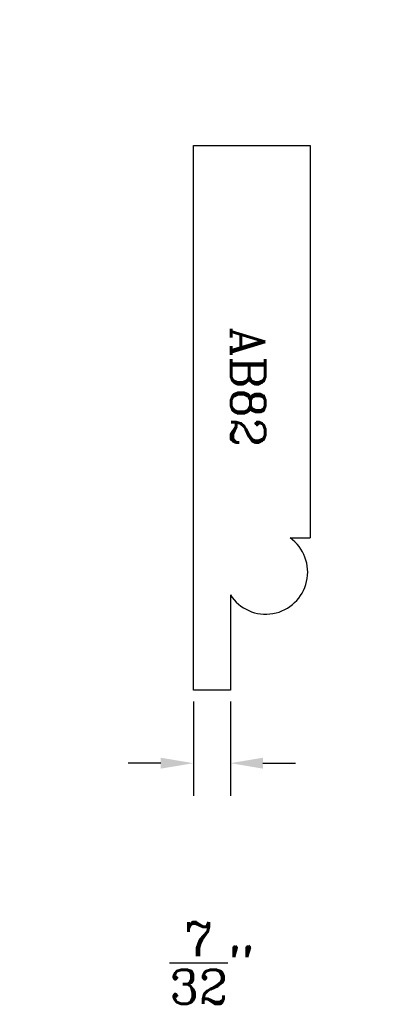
# Model space of a CAD drawing. Extents: x -0.96 to 1.01, y -1.73 to 3.69.
import ezdxf
from ezdxf.enums import TextEntityAlignment as Align

# ---------------------------------------------------------------- set-up
doc = ezdxf.new("R2010")
doc.units = 0
doc.header["$MEASUREMENT"] = 0
doc.layers.get('0').update_dxf_attribs({"linetype": 'CONTINUOUS'})
for name, color, linetype in [('DIMEN', 1, 'CONTINUOUS'), ('PROF', 7, 'CONTINUOUS'), ('TEXT', 3, 'CONTINUOUS')]:
    doc.layers.add(name, color=color, linetype=linetype)
doc.layers.get('0').off()
doc.styles.add('ROMANC', font='ROMANC', dxfattribs={"height": 0.1875})
doc.dimstyles.get("Standard").update_dxf_attribs({"dimtxt": 0.18, "dimasz": 0.18, "dimexe": 0.18, "dimexo": 0.0625, "dimgap": 0.09, "dimtad": 0, "dimtih": 1, "dimtoh": 1, "dimdec": 4, "dimzin": 0, "dimdsep": 46, "dimtxsty": 'Standard', "dimcen": 0.09, "dimadec": 0, "dimazin": 0, "dimtfac": 1, "dimtdec": 4, "dimtofl": 0, "dimtmove": 0, "dimatfit": 3, "dimfxl": 1, "dimtolj": 1, "dimtzin": 0, "dimarcsym": 0})

# ---------------------------------------------------------------- blocks, each defined once
blk = doc.blocks.new('*D1')
at = {"color": 0, "linetype": 'ByBlock'}
for p, q in [((-0.0625, 3), (-0.9584, 3)), ((-0.7784, 2.82), (-0.7784, 1.68)), ((-0.7784, 0.18), (-0.7784, 1.32)), ((-0.0625, 0), (-0.9584, 0))]:
    blk.add_line(p, q, dxfattribs=at)
for points in [[(-0.8084, 2.82), (-0.7484, 2.82), (-0.7784, 3)], [(-0.8084, 0.18), (-0.7484, 0.18), (-0.7784, 0)]]:
    blk.add_solid(points, dxfattribs=at)
at = {"color": 0, "linetype": 'ByBlock', "style": 'ROMANC'}
blk.add_text('3"', height=0.1875, dxfattribs=at).set_placement((-0.7784, 1.5), align=Align.MIDDLE_CENTER)
blk = doc.blocks.new('*D2')
at = {"color": 0, "linetype": 'ByBlock'}
for p, q in [((-0.0165, 2.9202), (-0.0165, 3.6929)), ((0.6492, 2.9202), (0.6492, 3.6929)), ((-0.1965, 3.5129), (-0.3765, 3.5129)), ((0.8292, 3.5129), (1.0092, 3.5129))]:
    blk.add_line(p, q, dxfattribs=at)
for points in [[(-0.1965, 3.5429), (-0.1965, 3.4829), (-0.0165, 3.5129)], [(0.8292, 3.5429), (0.8292, 3.4829), (0.6492, 3.5129)]]:
    blk.add_solid(points, dxfattribs=at)
at = {"color": 0, "linetype": 'ByBlock', "insert": (0.3164, 3.5129), "char_height": 0.1875, "attachment_point": 5, "style": 'ROMANC'}
blk.add_mtext('\\A1;{\\H1.000000x;\\S21/32;}"', dxfattribs=at)
blk = doc.blocks.new('*D3')
at = {"layer": 'DIMEN', "color": 0, "lineweight": -2}
for p, q in [((0, -0.0625), (0, -0.583)), ((0.2038, -0.0625), (0.2038, -0.583)), ((-0.18, -0.403), (-0.36, -0.403)), ((0.3838, -0.403), (0.5638, -0.403))]:
    blk.add_line(p, q, dxfattribs=at)
at = {"layer": 'DIMEN', "color": 0}
for points in [[(-0.18, -0.373), (-0.18, -0.433), (0, -0.403)], [(0.3838, -0.373), (0.3838, -0.433), (0.2038, -0.403)]]:
    blk.add_solid(points, dxfattribs=at)
at = {"layer": 'DIMEN', "color": 0, "insert": (0.1019, -1.503), "char_height": 0.1875, "attachment_point": 5, "style": 'ROMANC'}
blk.add_mtext('\\A1;{\\H1.000000x;\\S7/32;}"', dxfattribs=at)

msp = doc.modelspace()

# ---------------------------------------------------------------- linework, layer by layer
at = {"layer": 'PROF', "linetype": 'Continuous'}
for p, q in [((0, 0), (0, 3)), ((0, 3), (0.64388, 3)), ((0.203978, 0.524613), (0.203978, 0.42436)), ((0.203803, 0), (0, 0))]:
    msp.add_line(p, q, dxfattribs=at)
at = {"layer": 'PROF'}
for p, q in [((0.64388, 3), (0.64388, 0.837733)), ((0.533578, 0.837733), (0.64388, 0.837733)), ((0.203803, 0.42436), (0.203803, 0))]:
    msp.add_line(p, q, dxfattribs=at)
msp.add_arc((0.398991, 0.64937), 0.231504, 212.608556, 54.453842, dxfattribs=at)

# ---------------------------------------------------------------- texts
at = {"layer": 'TEXT', "style": 'ROMANC'}
msp.add_text('AB82', height=0.1875, rotation=270, dxfattribs=at).set_placement((0.208741, 1.669269), align=Align.CENTER)

# ---------------------------------------------------------------- dimensions: what is measured, and where the dimension line sits
at = {"layer": 'DIMEN'}
for base, p1, p2, picture, middle in [((-0.0164589, 3.5129005), (0.6492056, 2.8577214), (-0.0164589, 2.8577214), '*D2', (0.3163734, 3.5129005)), ((0.203803, -0.402978), (0, 0), (0.203803, 0), '*D3', (0.101901, -1.502978))]:
    dim = msp.add_linear_dim(base=base, p1=p1, p2=p2, dimstyle='Standard', override={"dimdec": 5, "dimlunit": 4, "dimtxsty": 'ROMANC', "dimtdec": 5, "dimtmove": 2}, dxfattribs=at)
    dim.commit()
    dim.dimension.update_dxf_attribs({"geometry": picture, "text_midpoint": middle})
dim = msp.add_linear_dim(base=(-0.77837, 0), p1=(0, 3), p2=(0, 0), angle=90, dimstyle='Standard', dxfattribs=at)
dim.commit()
dim.dimension.update_dxf_attribs({"geometry": '*D1', "text_midpoint": (-0.77837, 1.5)})

doc.saveas('drawing.dxf')
